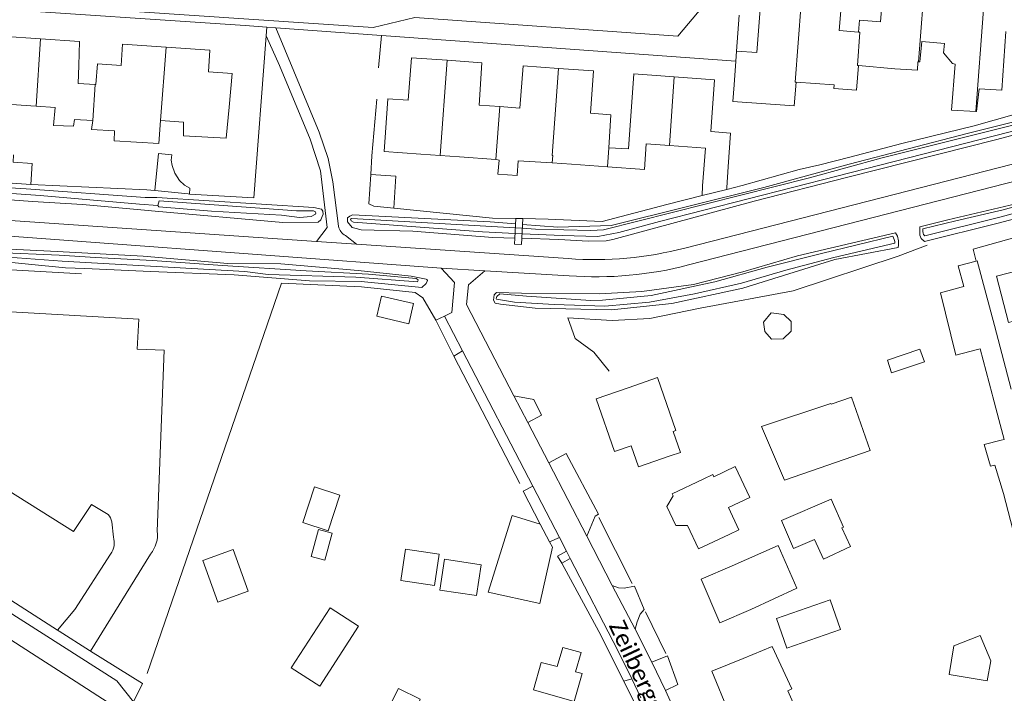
# Model space of a CAD drawing. Extents: x 177628 to 188968, y 384226 to 390673.
# Tile 208 of 256: x 184075 to 184221, y 385927 to 386027. Entities that reach past the tile are written whole.
import ezdxf

# ---------------------------------------------------------------- set-up
doc = ezdxf.new("R2010")
doc.units = 0
for name, color, linetype, lineweight in [('B01_D', 14, 'Continuous', 9), ('B01_F', 14, 'Continuous', 9), ('B01_T', 14, 'Continuous', 9), ('B02_D', 14, 'Continuous', 9), ('B02_F', 14, 'Continuous', 9), ('B02_T', 14, 'Continuous', 9), ('B04_F', 14, 'Continuous', 9), ('B07_D', 14, 'Continuous', 9), ('B11_F', 14, 'Continuous', 9), ('B11_S', 14, 'Continuous', 9), ('B14_F', 14, 'Continuous', 9), ('T01_F', 253, 'Continuous', 9), ('T03_F', 253, 'Continuous', 9), ('T04_F', 253, 'HAAG', 9), ('T04_T', 253, 'HAAG', 9), ('T05_F', 253, 'Continuous', 9), ('T07_F', 253, 'Continuous', 9), ('T09_F', 253, 'Continuous', 9), ('T22_F', 253, 'Continuous', 9), ('V00_F', 8, 'Continuous', 9), ('V00_T', 8, 'Continuous', 9), ('W01_F', 253, 'Continuous', 9), ('Z06', 7, 'Continuous', 9)]:
    doc.layers.add(name, color=color, linetype=linetype, lineweight=lineweight)
doc.styles.add('Legend', font='calibri.ttf')
doc.linetypes.add('HAAG', pattern='A,4,-1,[5,TOPOCAD.SHX,S=0.35,R=0,X=-0.35,Y=-0.35],-1', length=6)

msp = doc.modelspace()

# ---------------------------------------------------------------- linework, layer by layer
at = {"layer": 'B01_D', "linetype": 'Continuous'}
for points in [[(184129.32, 386010.19), (184129.69, 386015.17), (184132.67, 386014.95), (184133.17, 386021.24), (184138.459, 386020.874)], [(184138.459, 386020.874), (184143.58, 386020.52), (184143.17, 386014.25), (184146.249, 386014.01)], [(184146.249, 386014.01), (184149.2, 386013.78), (184149.68, 386020.06), (184154.938, 386019.677)], [(184154.938, 386019.677), (184160.12, 386019.3), (184159.68, 386013.04), (184162.69, 386012.81), (184162.397, 386007.929)], [(184162.397, 386007.929), (184165.291, 386007.738), (184166.084, 386018.873), (184172.078, 386018.433)], [(184172.078, 386018.433), (184178.036, 386017.995), (184177.478, 386010.31), (184180.39, 386010.098), (184180.028, 386005.111)]]:
    msp.add_lwpolyline(points, dxfattribs=at)
at = {"layer": 'B01_F', "linetype": 'Continuous'}
for points in [[(184180.932, 386017.251), (184180.759, 386014.776)], [(184106.19, 386013.92), (184105.745, 386009.354)], [(184187.441, 385948.967), (184180.641, 385945.979)], [(184183.421, 385939.499), (184190.217, 385942.645)], [(184186.55, 385934.031), (184182.252, 385932.264)]]:
    msp.add_lwpolyline(points, dxfattribs=at)
at = {"layer": 'B01_T', "linetype": 'Continuous'}
for points in [[(184199.338, 386025.051), (184199.474, 386026.825), (184202.623, 386026.553), (184203.263, 386034.497), (184209.064, 386034.05)], [(184190.677, 386029.294), (184190.897, 386032.28), (184197.006, 386031.81), (184196.506, 386025.269), (184199.338, 386025.051)], [(184181.28, 386022.239), (184184.273, 386022.03), (184184.864, 386029.725), (184190.677, 386029.294)], [(184072.027, 386017.556), (184072.49, 386024.44), (184078.25, 386024.06)], [(184078.25, 386024.06), (184084.02, 386023.68), (184083.924, 386020.082)], [(184220.586, 386016.426), (184221.159, 386025.121)], [(184086.458, 386017.268), (184086.68, 386020.35), (184090.18, 386020.11), (184090.4, 386023.26), (184096.87, 386022.81)], [(184096.87, 386022.81), (184103.341, 386022.36), (184103.12, 386019.16), (184106.61, 386018.91), (184106.19, 386013.92)], [(184181.177, 386020.767), (184181.28, 386022.239)], [(184180.932, 386017.251), (184181.177, 386020.767)], [(184076.809, 386014.145), (184071.82, 386014.48)], [(184096.007, 386011.948), (184095.746, 386008.552), (184089.162, 386008.92), (184089.223, 386010.405)], [(184129.32, 386010.19), (184129.11, 386007.374)], [(184171.356, 386008.248), (184167.924, 386008.501), (184167.643, 386004.7), (184162.21, 386005.1)], [(184176.269, 386002.273), (184176.681, 386007.856), (184171.356, 386008.248)], [(184134.55, 386006.96), (184129.11, 386007.374)], [(184140.3, 386006.57), (184145.68, 386006.193)], [(184145.68, 386006.193), (184145.73, 386006.19)], [(184162.21, 386005.1), (184156.88, 386005.48)], [(184180.028, 386005.111), (184179.842, 386002.01)], [(184224.581, 385990.147), (184219.772, 385988.904), (184221.537, 385982.017), (184235.623, 385985.794), (184234.748, 385989.036)], [(184171.482, 385962.249), (184172.995, 385962.771), (184171.924, 385965.882), (184172.302, 385966.012), (184169.596, 385973.871), (184165.244, 385972.369)], [(184171.482, 385962.249), (184166.756, 385960.617), (184165.678, 385963.739), (184163.226, 385962.893), (184160.518, 385970.738), (184165.244, 385972.369)], [(184176.351, 385958.823), (184177.759, 385959.487), (184177.915, 385959.16), (184181.087, 385960.671), (184183.257, 385956.118), (184180.076, 385954.601), (184181.644, 385951.311), (184180.179, 385950.625)], [(184176.351, 385958.823), (184171.773, 385956.649), (184171.912, 385956.356)], [(184171.912, 385956.356), (184170.982, 385954.763), (184172.293, 385951.952), (184174.014, 385951.93)], [(184174.014, 385951.93), (184175.654, 385948.476), (184180.179, 385950.625)], [(184180.641, 385945.979), (184176.046, 385944.007), (184178.826, 385937.528), (184183.421, 385939.499)], [(184182.252, 385932.264), (184177.631, 385930.355), (184180.163, 385924.227), (184180.694, 385924.505), (184181.934, 385921.522)]]:
    msp.add_lwpolyline(points, dxfattribs=at)
at = {"layer": 'B02_D', "linetype": 'Continuous'}
for points in [[(184152.232, 385952.142), (184148.09, 385953.437), (184144.54, 385942.085), (184152.162, 385940.377), (184154.034, 385948.72)], [(184153.602, 385949.54), (184152.232, 385952.142)], [(184154.034, 385948.72), (184153.602, 385949.54)], [(184151.237, 385927.582), (184152.389, 385931.632), (184154.716, 385931.047), (184155.568, 385933.889), (184158.268, 385933.121), (184157.461, 385930.283)]]:
    msp.add_lwpolyline(points, dxfattribs=at)
at = {"layer": 'B02_F', "linetype": 'Continuous'}
for points in [[(184214.524, 385987.262), (184211.492, 385986.416), (184213.777, 385977.203), (184216.956, 385978.01)], [(184214.92, 385987.372), (184214.524, 385987.262)], [(184128.026, 385982.946), (184128.712, 385985.932), (184133.463, 385984.832), (184132.777, 385981.846), (184128.026, 385982.946)], [(184216.956, 385978.01), (184217.36, 385978.113)], [(184195.268, 385970), (184184.987, 385966.6), (184188.369, 385958.652), (184201.072, 385963.081)], [(184220.317, 385966.898), (184219.224, 385971.036)], [(184220.483, 385964.597), (184217.93, 385963.946), (184218.891, 385960.715), (184219.524, 385960.895)], [(184220.897, 385964.703), (184220.483, 385964.597)], [(184219.524, 385960.895), (184220.791, 385956.686)], [(184195.158, 385940.953), (184187.221, 385938.183), (184188.758, 385933.778), (184196.695, 385936.548)], [(184121.11, 385939.759), (184115.362, 385930.865), (184119.598, 385928.126), (184125.346, 385937.02)]]:
    msp.add_lwpolyline(points, dxfattribs=at)
at = {"layer": 'B02_T', "linetype": 'Continuous'}
for points in [[(184077.033, 386005.572), (184076.82, 386002.48)], [(184076.82, 386002.48), (184068.46, 386003.07)], [(184214.92, 385987.372), (184214.12, 385990.41), (184216.755, 385991.102)], [(184216.755, 385991.102), (184216.927, 385991.147), (184219.46, 385981.564)], [(184219.46, 385981.564), (184221.954, 385972.136)], [(184219.131, 385971.39), (184217.36, 385978.113)], [(184219.224, 385971.036), (184219.131, 385971.39)], [(184220.897, 385964.703), (184220.317, 385966.898)], [(184192.815, 385949.868), (184189.712, 385948.539), (184187.934, 385952.689), (184195.316, 385955.873), (184197.102, 385951.704), (184196.868, 385951.604)], [(184222.187, 385951.348), (184220.791, 385956.686)], [(184157.461, 385930.283), (184158.433, 385930.007), (184157.256, 385925.871), (184151.237, 385927.582)]]:
    msp.add_lwpolyline(points, dxfattribs=at)
at = {"layer": 'B04_F', "linetype": 'Continuous'}
for points in [[(184149.656, 385997.411), (184149.464, 385993.597), (184148.422, 385993.644), (184148.467, 385994.533)], [(184148.467, 385994.533), (184148.614, 385997.458)], [(184148.614, 385997.458), (184149.656, 385997.411)]]:
    msp.add_lwpolyline(points, dxfattribs=at)
at = {"layer": 'B07_D', "linetype": 'Continuous'}
for points in [[(184208.235, 386020.629), (184209.253, 386034.035), (184209.064, 386034.05)], [(184190.106, 386017.631), (184189.985, 386017.639), (184190.857, 386029.281), (184190.677, 386029.294)], [(184216.725, 386013.271), (184217.84, 386028.4)], [(184077.589, 386014.084), (184078.25, 386024.06)], [(184199.338, 386020.086), (184199.197, 386020.098), (184199.564, 386025.034), (184199.338, 386025.051)], [(184096.007, 386011.948), (184096.87, 386022.81)], [(184137.402, 386006.767), (184138.459, 386020.874)], [(184154.015, 386006.78), (184154.938, 386019.677)], [(184171.356, 386008.248), (184172.078, 386018.433)], [(184085.988, 386011.948), (184086.367, 386017.274)], [(184145.68, 386006.193), (184146.249, 386014.01)], [(184162.21, 386005.1), (184162.397, 386007.929)], [(184154.015, 386006.78), (184154.089, 386006.772), (184154, 386005.669)]]:
    msp.add_lwpolyline(points, dxfattribs=at)
at = {"layer": 'B11_F', "linetype": 'Continuous'}
for points in [[(184089.223, 386010.405), (184085.794, 386010.643), (184085.988, 386011.948)], [(184176.197, 386000.835), (184176.269, 386002.273)], [(184179.842, 386001.745), (184176.197, 386000.835)], [(184179.842, 386002.01), (184179.842, 386001.745)], [(184190.896, 385925.599), (184189.85, 385925.23), (184188.878, 385927.444), (184189.482, 385927.772), (184186.55, 385934.031)]]:
    msp.add_lwpolyline(points, dxfattribs=at)
at = {"layer": 'B11_S', "linetype": 'Continuous'}
for points in [[(184216.725, 386013.271), (184213.126, 386013.464), (184213.649, 386020.324), (184213.259, 386020.388), (184211.929, 386021.966), (184212.065, 386023.369), (184208.731, 386023.673), (184208.437, 386020.631), (184208.235, 386020.629)], [(184083.924, 386020.082), (184083.835, 386017.444), (184086.367, 386017.274)], [(184199.338, 386020.086), (184199.046, 386016.433), (184195.682, 386016.68), (184195.72, 386017.239), (184190.106, 386017.631)], [(184208.235, 386020.629), (184208.113, 386020.628), (184208.089, 386019.436), (184204.729, 386019.622), (184199.338, 386020.086)], [(184086.367, 386017.274), (184086.458, 386017.268)], [(184190.106, 386017.631), (184189.796, 386014.134), (184180.759, 386014.776)], [(184220.586, 386016.426), (184217.194, 386016.636), (184216.795, 386013.267), (184216.725, 386013.271)], [(184077.589, 386014.084), (184076.809, 386014.145)], [(184085.988, 386011.948), (184083.308, 386012.122), (184083.114, 386011.099), (184080.19, 386011.212), (184080.417, 386013.865), (184077.589, 386014.084)], [(184105.745, 386009.354), (184099.427, 386009.671), (184099.44, 386011.692), (184096.007, 386011.948)], [(184137.402, 386006.767), (184134.55, 386006.96)], [(184140.3, 386006.57), (184137.402, 386006.767)], [(184145.73, 386006.19), (184146.168, 386006.075), (184145.976, 386003.992), (184148.807, 386003.827), (184148.987, 386005.963)], [(184154, 386005.669), (184148.987, 386005.963)], [(184154, 386005.669), (184156.88, 386005.48)], [(184190.217, 385942.645), (184187.441, 385948.967)]]:
    msp.add_lwpolyline(points, dxfattribs=at)
at = {"layer": 'B14_F', "linetype": 'Continuous'}
for points in [[(184077.033, 386005.572), (184074.198, 386005.766), (184074.274, 386006.87)], [(184097.713, 386006.851), (184095.725, 386007.051), (184095.173, 386001.572)], [(184100.318, 386001.062), (184100.368, 386001.916), (184099.564, 386002.391), (184098.813, 386003.081), (184098.15, 386004.15), (184097.752, 386005.265), (184097.598, 386006.062), (184097.713, 386006.851)], [(184127.134, 386003.945), (184126.846, 385999.588), (184127.572, 385999.264), (184130.533, 385998.968)], [(184130.533, 385998.968), (184130.846, 386003.699), (184127.134, 386003.945)], [(184095.173, 386001.572), (184100.118, 386001.074), (184100.318, 386001.062)], [(184188.207, 385979.592), (184189.37, 385980.753), (184189.357, 385982.154), (184188.3, 385983.191), (184186.43, 385983.468), (184185.295, 385982.092), (184185.459, 385980.685), (184186.455, 385979.533), (184188.207, 385979.592)], [(184203.648, 385976.428), (184204.24, 385974.56), (184209.102, 385976.211), (184208.442, 385978.076), (184203.648, 385976.428)], [(184201.072, 385963.081), (184198.306, 385970.969), (184195.302, 385969.928), (184195.268, 385970)], [(184120.834, 385951.169), (184117.087, 385952.4), (184118.82, 385957.686), (184122.567, 385956.455), (184120.834, 385951.169)], [(184119.41, 385951.339), (184121.422, 385950.79), (184120.331, 385946.793), (184118.32, 385947.342), (184119.41, 385951.339)], [(184192.815, 385949.868), (184194.161, 385946.954), (184198.163, 385948.813), (184196.868, 385951.604)], [(184108.995, 385942.199), (184106.758, 385948.383), (184102.263, 385946.757), (184104.5, 385940.572), (184108.995, 385942.199)], [(184131.584, 385943.777), (184132.263, 385948.42), (184137.272, 385947.695), (184136.593, 385943.052), (184131.584, 385943.777)], [(184137.377, 385942.351), (184138.05, 385946.941), (184143.473, 385946.145), (184142.799, 385941.555), (184137.377, 385942.351)], [(184195.158, 385940.953), (184196.695, 385936.548)], [(184121.11, 385939.759), (184125.346, 385937.02)], [(184212.763, 385929.87), (184213.467, 385934.138), (184217.337, 385935.629), (184218.94, 385931.886), (184218.409, 385928.957), (184212.763, 385929.87)], [(184129.144, 385923.608), (184131.263, 385927.814), (184134.468, 385926.199), (184132.955, 385921.655), (184129.144, 385923.608)]]:
    msp.add_lwpolyline(points, dxfattribs=at)
at = {"layer": 'T01_F', "linetype": 'Continuous'}
for points in [[(184181.68, 386027.566), (184181.28, 386022.239)], [(184241.798, 386017.816), (184225.694, 386013.786), (184216.474, 386011.16), (184205.739, 386008.525), (184198.071, 386006.52), (184193.63, 386005.404), (184190.55, 386004.706), (184182.12, 386002.314), (184179.842, 386001.745)], [(184161.415, 385997.01), (184170.96, 385999.527), (184176.197, 386000.835)], [(184235.52, 385998.254), (184216.327, 385992.904), (184216.755, 385991.102)]]:
    msp.add_lwpolyline(points, dxfattribs=at)
at = {"layer": 'T03_F', "linetype": 'Continuous'}
for points in [[(184153.4, 385997.325), (184161.415, 385997.01)], [(184084.319, 385989.234), (184045.137, 385991.455), (184027.91, 385993.338), (184018.459, 385979.147), (184019.096, 385976.814), (184023.788, 385973.932)], [(184160.918, 385936.261), (184164.6, 385928.89)], [(184164.6, 385928.89), (184166.146, 385925.794)]]:
    msp.add_lwpolyline(points, dxfattribs=at)
at = {"layer": 'T04_F', "linetype": 'HAAG'}
for points in [[(184111.676, 386024.492), (184111.775, 386025.781)], [(184100.318, 386001.062), (184109.841, 386000.508), (184111.676, 386024.492)], [(184128.036, 386015.106), (184127.318, 386006.724)], [(184076.82, 386002.48), (184094.006, 386001.69), (184095.173, 386001.572)], [(184162.433, 385974.811), (184160.142, 385977.641), (184157.378, 385979.675), (184156.3, 385982.739), (184162.886, 385982.311), (184168.444, 385982.636), (184175.895, 385984.157), (184189.663, 385986.726), (184205.234, 385991.855)], [(184094.048, 385930.033), (184113.933, 385987.859)], [(184113.933, 385987.859), (184125.781, 385987.292), (184133.731, 385986.462), (184134.85, 385985.705), (184136.798, 385982.375)], [(184139.436, 385977.015), (184149.214, 385958.158)], [(184165.821, 385943.365), (184160.88, 385953.128)], [(184160.918, 385936.261), (184155.411, 385946.382)], [(184167.818, 385939.14), (184170.839, 385932.987)]]:
    msp.add_lwpolyline(points, dxfattribs=at)
at = {"layer": 'T04_T', "linetype": 'HAAG'}
msp.add_lwpolyline([(184108.551, 386026.014), (184111.775, 386025.781)], dxfattribs=at)
at = {"layer": 'T05_F', "linetype": 'Continuous'}
for points in [[(184128.309, 386019.78), (184128.742, 386024.556)], [(184127.318, 386006.724), (184127.134, 386003.945)], [(184130.533, 385998.967), (184145.186, 385997.5), (184148.614, 385997.458)], [(184149.656, 385997.411), (184153.4, 385997.325)], [(184205.234, 385991.855), (184209.533, 385993.471)]]:
    msp.add_lwpolyline(points, dxfattribs=at)
at = {"layer": 'T07_F', "linetype": 'Continuous'}
for points in [[(184059.932, 386002.107), (184078.219, 386000.822), (184092.898, 385999.569)], [(184095.629, 385999.384), (184092.898, 385999.569)]]:
    msp.add_lwpolyline(points, dxfattribs=at)
at = {"layer": 'T09_F', "linetype": 'Continuous'}
for points in [[(184149.509, 385994.499), (184155.001, 385994.315), (184159.346, 385994.076), (184161.975, 385994.123), (184162.973, 385994.329), (184183.904, 386000.023), (184197.778, 386003.573), (184219.821, 386009.154), (184231.832, 386012.367), (184240.119, 386014.416), (184245.854, 386015.507), (184246.583, 386015.912), (184246.769, 386016.349), (184246.707, 386016.633), (184246.501, 386017.059), (184246.273, 386017.298), (184245.765, 386017.412), (184245.136, 386017.428), (184215.449, 386010.013), (184197.981, 386005.466), (184185.328, 386002.007), (184162.727, 385996.401), (184154.84, 385996.149), (184149.612, 385996.544)], [(184076.106, 386001.823), (184059.734, 386002.862), (184059.585, 386002.768), (184059.414, 386002.452), (184059.397, 386002.001), (184059.511, 386001.563), (184059.791, 386001.229), (184077.042, 385999.944), (184084.45, 385999.491), (184093.662, 385998.677)], [(184208.408, 385996.202), (184212.572, 385997.239), (184221.815, 385999.403), (184233.236, 386002.641), (184233.957, 386002.518), (184234.179, 386002.403), (184234.392, 386001.821), (184234.524, 386001.355), (184234.397, 386000.839), (184233.81, 386000.465), (184231.676, 385999.787), (184219.834, 385996.699), (184209.138, 385994.037)], [(184093.741, 386000.537), (184076.106, 386001.823)], [(184093.741, 386000.537), (184095.453, 386000.558)], [(184114.147, 385996.853), (184119.345, 385996.89), (184119.743, 385997.218), (184119.965, 385997.723), (184120.092, 385998.099), (184120.044, 385998.515), (184119.852, 385998.805), (184118.724, 385999.078), (184095.453, 386000.558)], [(184095.239, 385998.501), (184093.662, 385998.677)], [(184095.239, 385998.501), (184114.147, 385996.853)], [(184148.467, 385994.533), (184145.19, 385994.643), (184133.365, 385995.545), (184125.708, 385995.758), (184124.791, 385995.981), (184124.379, 385996.118), (184123.687, 385996.924), (184123.691, 385997.521), (184124.038, 385997.775), (184124.442, 385997.954), (184144.839, 385996.92), (184148.572, 385996.626)], [(184205.197, 385993.118), (184195.853, 385991.344), (184182.209, 385987.095), (184171.717, 385984.838), (184162.756, 385983.882), (184151.482, 385984.137), (184146.341, 385984.765), (184145.535, 385984.912), (184145.32, 385985.311), (184145.428, 385986.119), (184145.77, 385986.492), (184149.477, 385986.356), (184160.964, 385986.281), (184167.268, 385986.608), (184174.926, 385987.671), (184182.22, 385989.533), (184190.332, 385991.898), (184204.829, 385995.318)], [(184205.197, 385993.118), (184205.279, 385993.487), (184205.278, 385994.118), (184205.111, 385994.841), (184204.829, 385995.318)], [(184209.138, 385994.037), (184208.623, 385994.471), (184208.409, 385994.969), (184208.408, 385996.202)], [(184080.726, 385992.546), (184071.702, 385993.012), (184071.23, 385992.918), (184070.805, 385992.186), (184070.805, 385991.455), (184071.419, 385991.171), (184081.933, 385990.122), (184084.823, 385990.039), (184094.557, 385989.576), (184106.937, 385989.075), (184118.079, 385988.22), (184125.713, 385988.101), (184134.701, 385987.224), (184135.356, 385987.802), (184135.517, 385988.227), (184135.426, 385988.39), (184135.334, 385988.446), (184133.124, 385988.88), (184125.296, 385989.731), (184113.808, 385990.713), (184105.979, 385990.77), (184093.425, 385991.831), (184080.726, 385992.546)]]:
    msp.add_lwpolyline(points, dxfattribs=at)
at = {"layer": 'T22_F', "linetype": 'Continuous'}
for points in [[(184139.436, 385977.015), (184136.798, 385982.375)], [(184151.267, 385970.609), (184152.411, 385968.295)], [(184156.053, 385962.612), (184160.837, 385953.61)], [(184149.723, 385957.031), (184152.232, 385952.142)], [(184155.411, 385946.382), (184154.777, 385947.417)], [(184166.201, 385942.981), (184167.621, 385939.504)], [(184171.088, 385932.617), (184172.609, 385928.375)]]:
    msp.add_lwpolyline(points, dxfattribs=at)
at = {"layer": 'V00_F', "linetype": 'Continuous'}
for points in [[(184122.37, 385996.279), (184121.529, 386002.881), (184120.824, 386006.312), (184119.501, 386010.223), (184113.11, 386025.685)], [(184119.132, 385994.048), (184120.709, 385996.095), (184119.677, 386004.479), (184118.158, 386009.165), (184113.656, 386020.111), (184111.676, 386024.492)], [(184125.007, 385993.647), (184123.394, 385994.929)], [(184073.858, 385983.626), (184092.793, 385982.521), (184092.556, 385978.077), (184096.559, 385977.938), (184095.546, 385951.13)], [(184138.063, 385982.978), (184136.798, 385982.375)], [(184139.436, 385977.015), (184140.733, 385977.824)], [(184148.34, 385971.171), (184151.267, 385970.609)], [(184150.395, 385967.206), (184152.411, 385968.295)], [(184088.254, 385953.576), (184085.809, 385955.041), (184083.125, 385951.042), (184066.608, 385961.438)], [(184153.483, 385961.248), (184156.053, 385962.612)], [(184151.117, 385957.78), (184149.723, 385957.031)], [(184089.041, 385950.237), (184088.798, 385952.503)], [(184159.125, 385950.363), (184160.352, 385953.345), (184160.837, 385953.61)], [(184153.602, 385949.54), (184155.062, 385950.165)], [(184154.777, 385947.417), (184156.115, 385948.133)], [(184080.772, 385936.454), (184083.319, 385939.503), (184088.621, 385947.716)], [(184094.545, 385947.699), (184085.645, 385933.321)], [(184155.411, 385946.382), (184156.683, 385947.036)], [(184162.898, 385943.083), (184163.838, 385942.72), (184164.672, 385942.652), (184166.201, 385942.981)], [(184166.284, 385936.605), (184166.584, 385937.655), (184167.017, 385938.803), (184167.621, 385939.504)], [(184081.024, 385936.292), (184085.488, 385933.418)], [(184083.514, 385928.791), (184077.593, 385932.612)], [(184168.75, 385931.698), (184171.088, 385932.617)], [(184164.6, 385928.89), (184165.768, 385929.253)], [(184093.352, 385928.548), (184092.006, 385925.801)], [(184170.758, 385927.488), (184172.609, 385928.375)]]:
    msp.add_lwpolyline(points, dxfattribs=at)
at = {"layer": 'V00_F', "linetype": 'Continuous', "extrusion": (0, 0, -1)}
for centre, radius, start, end in [((-184124.263, 385996.651), 1.929, 296.76509, 348.87293), ((-184090.967, 385950.605), 4.609, 173.45399, 219.0754)]:
    msp.add_arc(centre, radius, start, end, dxfattribs=at)
at = {"layer": 'V00_F', "linetype": 'Continuous'}
for centre, radius, start, end in [((184086.596, 385952.061), 2.246, 11.34835, 42.42074), ((184086.377, 385949.385), 2.797, 323.35507, 17.72765)]:
    msp.add_arc(centre, radius, start, end, dxfattribs=at)
at = {"layer": 'V00_T', "linetype": 'Continuous'}
for points in [[(184068.76, 386008.08), (184064.08, 386013.47), (184064.92, 386025.67), (184071.77, 386031.66), (184073.78, 386029.36), (184127.51, 386025.73), (184133.67, 386027.2), (184172.61, 386024.44), (184183.7, 386037.7), (184225.03, 386048.35), (184227.05, 386047.59), (184239.71, 386030.08), (184238.887, 386029.505)], [(184069.497, 386019.639), (184070.07, 386028.61), (184108.551, 386026.014)], [(184111.775, 386025.781), (184113.11, 386025.685)], [(184113.11, 386025.685), (184128.742, 386024.556)], [(184128.742, 386024.556), (184181.177, 386020.767)], [(184258.89, 386014.92), (184173.62, 385993.06)], [(184174.165, 385990.549), (184236.75, 386006.6)], [(184137.563, 385990.073), (184031.134, 385997.984)], [(184119.132, 385994.048), (184067.994, 385997.537), (184059.752, 385998.241)], [(184125.007, 385993.647), (184119.132, 385994.048)], [(184156.345, 385991.509), (184125.007, 385993.647)], [(184137.563, 385990.073), (184139.535, 385987.937), (184139.127, 385983.521), (184138.063, 385982.978)], [(184137.563, 385990.073), (184144.046, 385989.692)], [(184148.34, 385971.171), (184141.336, 385984.685), (184141.619, 385987.584), (184144.046, 385989.692)], [(184144.046, 385989.692), (184156.5, 385988.96)], [(184138.063, 385982.978), (184140.733, 385977.824)], [(184140.733, 385977.824), (184151.117, 385957.78)], [(184018.317, 385974.447), (184043.005, 385958.599), (184089.548, 385928.916), (184092.006, 385925.801)], [(184150.395, 385967.206), (184148.34, 385971.171)], [(184029.068, 385969.66), (184080.772, 385936.454)], [(184153.483, 385961.248), (184150.395, 385967.206)], [(184027.276, 385965.016), (184077.593, 385932.612)], [(184159.125, 385950.363), (184153.483, 385961.248)], [(184151.117, 385957.78), (184155.062, 385950.165)], [(184155.062, 385950.165), (184156.115, 385948.133)], [(184162.898, 385943.083), (184159.125, 385950.363)], [(184156.115, 385948.133), (184156.683, 385947.036)], [(184156.683, 385947.036), (184163.705, 385933.45), (184165.768, 385929.253)], [(184166.284, 385936.605), (184162.898, 385943.083)], [(184080.772, 385936.454), (184081.024, 385936.292)], [(184168.75, 385931.698), (184166.284, 385936.605)], [(184085.488, 385933.418), (184085.645, 385933.321)], [(184085.645, 385933.321), (184093.352, 385928.548)], [(184170.758, 385927.488), (184168.75, 385931.698)], [(184165.768, 385929.253), (184167.118, 385926.398)], [(184181.797, 385865.328), (184178.593, 385867.325), (184083.514, 385928.791)], [(184172.527, 385923.6), (184170.758, 385927.488)]]:
    msp.add_lwpolyline(points, dxfattribs=at)
for centre, radius, start, end in [((184160.437, 386042.915), 51.569, 265.44911, 284.81175), ((184160.608, 386042.275), 53.473, 265.59377, 284.68629)]:
    msp.add_arc(centre, radius, start, end, dxfattribs=at)
at = {"layer": 'W01_F', "linetype": 'Continuous'}
for points in [[(184149.544, 385995.185), (184155.473, 385994.895), (184160.778, 385994.761), (184163.843, 385995.337), (184169.897, 385996.971), (184196.148, 386003.731), (184232.204, 386012.956), (184244.953, 386016.071), (184245.305, 386016.267), (184245.425, 386016.508), (184245.298, 386016.851), (184245.12, 386016.943), (184244.896, 386016.945), (184202.84, 386006.419), (184192.073, 386003.484), (184161.618, 385995.737), (184159.725, 385995.654), (184155.704, 385995.739), (184151.508, 385995.879), (184149.585, 385995.991)], [(184209.157, 385994.866), (184220.468, 385997.703), (184232.802, 386001.049), (184233.188, 386001.327), (184233.247, 386001.535), (184233.027, 386002.017), (184232.969, 386002.064), (184232.814, 386002.057), (184232.088, 386001.876), (184220.742, 385998.698), (184213.749, 385997.067), (184208.89, 385995.885)], [(184113.907, 385997.935), (184116.615, 385997.595), (184118.333, 385997.742), (184118.958, 385998.073), (184119.016, 385998.243), (184118.948, 385998.419), (184118.656, 385998.562), (184116.166, 385998.566), (184095.82, 386000.056), (184095.629, 385999.384)], [(184095.629, 385999.384), (184095.765, 385999.14), (184103.588, 385998.546), (184113.907, 385997.935)], [(184148.502, 385995.236), (184143.693, 385995.471), (184124.581, 385996.883), (184124.224, 385997.112), (184124.154, 385997.348), (184124.306, 385997.432), (184148.543, 385996.051)], [(184204.422, 385994.798), (184193.88, 385992.234), (184185.804, 385990.207), (184178.095, 385988.034), (184168.669, 385986.004), (184161.429, 385985.332), (184159.738, 385985.301), (184150.182, 385985.924), (184146.247, 385986.276), (184145.794, 385985.856), (184145.719, 385985.593), (184145.778, 385985.489), (184148.433, 385985.05), (184154.311, 385984.687), (184161.773, 385984.426), (184168.408, 385985.016), (184175.062, 385986.284), (184182.033, 385987.84), (184188.578, 385989.762), (184195.678, 385991.66), (184204.702, 385993.763)], [(184149.544, 385995.185), (184148.502, 385995.236)], [(184148.543, 385996.051), (184149.585, 385995.991)], [(184204.702, 385993.763), (184204.708, 385994.023), (184204.628, 385994.331), (184204.422, 385994.798)], [(184209.157, 385994.866), (184208.989, 385995.05), (184208.906, 385995.244), (184208.89, 385995.527), (184208.89, 385995.885)], [(184081, 385991.995), (184086.407, 385991.636), (184094.844, 385991.201), (184105.193, 385990.455), (184117.596, 385989.691), (184126.823, 385989.206), (184133.856, 385988.524), (184134.18, 385988.353), (184134.123, 385988.153), (184134.055, 385988.055), (184124.933, 385988.735), (184111.948, 385989.145), (184108.496, 385989.59), (184081.445, 385991.102), (184072.079, 385991.785), (184071.537, 385991.903), (184071.537, 385992.304), (184071.843, 385992.422), (184081, 385991.995)]]:
    msp.add_lwpolyline(points, dxfattribs=at)

# ---------------------------------------------------------------- texts
at = {"layer": 'Z06', "linetype": 'Continuous', "style": 'Legend'}
msp.add_text('Zeilbergsestraat', height=2.5, rotation=295.02728, dxfattribs=at).set_placement((184162.338, 385937.133))

doc.saveas('drawing.dxf')
